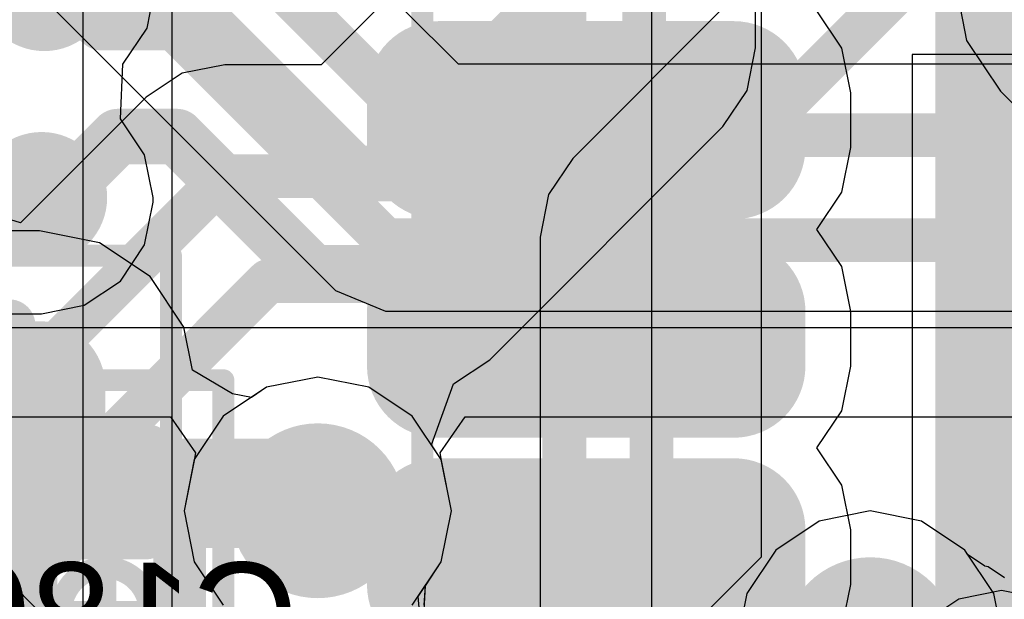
# Model space of a CAD drawing. Header units: millimetres. Extents: x -2 to 68, y -2 to 27.4.
# Tile 87 of 256: x 21.1 to 23.3, y 4.2 to 5.5. Entities that reach past the tile are written whole.
import ezdxf

# ---------------------------------------------------------------- set-up
doc = ezdxf.new("R2010")
doc.units = ezdxf.units.MM
for name, color, linetype in [('BottomLayer', 5, 'Continuous'), ('BottomPaste', 16, 'Continuous'), ('BottomSolder', 6, 'Continuous'), ('DrillGuide', 244, 'Continuous'), ('Mechanical10', 56, 'Continuous'), ('Mechanical13', 56, 'Continuous'), ('Mechanical15', 56, 'Continuous'), ('Mechanical17', 56, 'Continuous'), ('Mechanical6', 56, 'Continuous'), ('MidLayer1', 16, 'Continuous'), ('MidLayer2', 76, 'Continuous'), ('MidLayer3', 90, 'Continuous'), ('MidLayer4', 156, 'Continuous'), ('MidLayer5', 130, 'Continuous'), ('MidLayer6', 216, 'Continuous'), ('MidLayer7', 6, 'Continuous'), ('MidLayer8', 54, 'Continuous'), ('MultiLayer', 9, 'Continuous'), ('TopLayer', 1, 'Continuous'), ('TopPaste', 8, 'Continuous'), ('TopSolder', 216, 'Continuous'), ('ViaHoleLayer', 16, 'Continuous')]:
    doc.layers.add(name, color=color, linetype=linetype)

# ---------------------------------------------------------------- blocks, each defined once
blk = doc.blocks.new('QFN50P700X700X90_HS_49L_B_225')
at = {"layer": 'BottomLayer', "const_width": 0.0625}
for points in [[(-1.3437, 3.7875, 1), (-1.2812, 3.7875, 1)], [(-1.2188, 3.7875, 1), (-1.1563, 3.7875, 1)], [(-0.8437, 3.7875, 1), (-0.7813, 3.7875, 1)], [(-0.7188, 3.7875, 1), (-0.6563, 3.7875, 1)], [(-0.3437, 3.7875, 1), (-0.2812, 3.7875, 1)], [(-0.2187, 3.7875, 1), (-0.1563, 3.7875, 1)], [(-1.3437, 3.1125, 1), (-1.2812, 3.1125, 1)], [(-1.2188, 3.1125, 1), (-1.1563, 3.1125, 1)], [(-0.8437, 3.1125, 1), (-0.7813, 3.1125, 1)], [(-0.7188, 3.1125, 1), (-0.6563, 3.1125, 1)], [(-0.3437, 3.1125, 1), (-0.2812, 3.1125, 1)], [(-0.2187, 3.1125, 1), (-0.1563, 3.1125, 1)]]:
    blk.add_lwpolyline(points, format="xyb", close=True, dxfattribs=at)
at = {"layer": 'BottomLayer'}
for points in [[(-1.1875, 3.85), (-1.3125, 3.85), (-1.1875, 3.05), (-1.3125, 3.05)], [(-0.6875, 3.85), (-0.8125, 3.85), (-0.6875, 3.05), (-0.8125, 3.05)], [(-0.1875, 3.85), (-0.3125, 3.85), (-0.1875, 3.05), (-0.3125, 3.05)], [(-1.125, 3.7875), (-1.375, 3.7875), (-1.125, 3.1125), (-1.375, 3.1125)], [(-0.625, 3.7875), (-0.875, 3.7875), (-0.625, 3.1125), (-0.875, 3.1125)], [(-0.125, 3.7875), (-0.375, 3.7875), (-0.125, 3.1125), (-0.375, 3.1125)], [(-2.499, 2.55), (-2.499, -2.55), (2.499, 2.55), (2.499, -2.55)], [(-2.55, 2.499), (-2.55, -2.499), (2.55, 2.499), (2.55, -2.499)]]:
    blk.add_solid(points, dxfattribs=at)
at = {"layer": 'BottomPaste', "const_width": 0.0625}
for points in [[(-1.3437, 3.7875, 1), (-1.2812, 3.7875, 1)], [(-1.2188, 3.7875, 1), (-1.1563, 3.7875, 1)], [(-0.8437, 3.7875, 1), (-0.7813, 3.7875, 1)], [(-0.7188, 3.7875, 1), (-0.6563, 3.7875, 1)], [(-0.3437, 3.7875, 1), (-0.2812, 3.7875, 1)], [(-0.2187, 3.7875, 1), (-0.1563, 3.7875, 1)], [(-1.3437, 3.1125, 1), (-1.2812, 3.1125, 1)], [(-1.2188, 3.1125, 1), (-1.1563, 3.1125, 1)], [(-0.8437, 3.1125, 1), (-0.7813, 3.1125, 1)], [(-0.7188, 3.1125, 1), (-0.6563, 3.1125, 1)], [(-0.3437, 3.1125, 1), (-0.2812, 3.1125, 1)], [(-0.2187, 3.1125, 1), (-0.1563, 3.1125, 1)]]:
    blk.add_lwpolyline(points, format="xyb", close=True, dxfattribs=at)
at = {"layer": 'BottomPaste'}
for points in [[(-1.1875, 3.85), (-1.3125, 3.85), (-1.1875, 3.05), (-1.3125, 3.05)], [(-0.6875, 3.85), (-0.8125, 3.85), (-0.6875, 3.05), (-0.8125, 3.05)], [(-0.1875, 3.85), (-0.3125, 3.85), (-0.1875, 3.05), (-0.3125, 3.05)], [(-1.125, 3.7875), (-1.375, 3.7875), (-1.125, 3.1125), (-1.375, 3.1125)], [(-0.625, 3.7875), (-0.875, 3.7875), (-0.625, 3.1125), (-0.875, 3.1125)], [(-0.125, 3.7875), (-0.375, 3.7875), (-0.125, 3.1125), (-0.375, 3.1125)]]:
    blk.add_solid(points, dxfattribs=at)
at = {"layer": 'BottomSolder', "const_width": 0.1641}
for points in [[(-1.3945, 3.7875, 1), (-1.2304, 3.7875, 1)], [(-1.2696, 3.7875, 1), (-1.1055, 3.7875, 1)], [(-0.8945, 3.7875, 1), (-0.7305, 3.7875, 1)], [(-0.7696, 3.7875, 1), (-0.6055, 3.7875, 1)], [(-0.3945, 3.7875, 1), (-0.2304, 3.7875, 1)], [(-0.2695, 3.7875, 1), (-0.1055, 3.7875, 1)], [(-1.3945, 3.1125, 1), (-1.2304, 3.1125, 1)], [(-1.2696, 3.1125, 1), (-1.1055, 3.1125, 1)], [(-0.8945, 3.1125, 1), (-0.7305, 3.1125, 1)], [(-0.7696, 3.1125, 1), (-0.6055, 3.1125, 1)], [(-0.3945, 3.1125, 1), (-0.2304, 3.1125, 1)], [(-0.2695, 3.1125, 1), (-0.1055, 3.1125, 1)]]:
    blk.add_lwpolyline(points, format="xyb", close=True, dxfattribs=at)
at = {"layer": 'BottomSolder'}
for points in [[(-1.1875, 3.9516), (-1.3125, 3.9516), (-1.1875, 2.9484), (-1.3125, 2.9484)], [(-0.6875, 3.9516), (-0.8125, 3.9516), (-0.6875, 2.9484), (-0.8125, 2.9484)], [(-0.1875, 3.9516), (-0.3125, 3.9516), (-0.1875, 2.9484), (-0.3125, 2.9484)], [(-1.0234, 3.7875), (-1.4766, 3.7875), (-1.0234, 3.1125), (-1.4766, 3.1125)], [(-0.5234, 3.7875), (-0.9766, 3.7875), (-0.5234, 3.1125), (-0.9766, 3.1125)], [(-0.0234, 3.7875), (-0.4766, 3.7875), (-0.0234, 3.1125), (-0.4766, 3.1125)], [(-2.499, 2.6516), (-2.499, -2.6516), (2.499, 2.6516), (2.499, -2.6516)], [(-2.6516, 2.499), (-2.6516, -2.499), (2.6516, 2.499), (2.6516, -2.499)]]:
    blk.add_solid(points, dxfattribs=at)
at = {"layer": 'Mechanical10', "const_width": 0.1}
blk.add_lwpolyline([(-3.08, 3.5), (3.08, 3.5)], dxfattribs=at)
at = {"layer": 'Mechanical6', "const_width": 0.05}
blk.add_lwpolyline([(-3.825, 3.825), (3.825, 3.825)], dxfattribs=at)
blk = doc.blocks.new('CAP_0201_B_317')
at = {"layer": 'BottomLayer', "const_width": 0.0806}
for points in [[(-0.3897, 0.0894, 1), (-0.3091, 0.0894, 1)], [(-0.2409, 0.0894, 1), (-0.1603, 0.0894, 1)], [(0.1603, 0.0894, 1), (0.2409, 0.0894, 1)], [(0.3091, 0.0894, 1), (0.3897, 0.0894, 1)], [(-0.3897, -0.0894, 1), (-0.3091, -0.0894, 1)], [(-0.2409, -0.0894, 1), (-0.1603, -0.0894, 1)], [(0.1603, -0.0894, 1), (0.2409, -0.0894, 1)], [(0.3091, -0.0894, 1), (0.3897, -0.0894, 1)]]:
    blk.add_lwpolyline(points, format="xyb", close=True, dxfattribs=at)
at = {"layer": 'BottomLayer'}
for points in [[(-0.2006, 0.17), (-0.3494, 0.17), (-0.2006, -0.17), (-0.3494, -0.17)], [(0.2006, -0.17), (0.3494, -0.17), (0.2006, 0.17), (0.3494, 0.17)], [(-0.12, 0.0894), (-0.43, 0.0894), (-0.12, -0.0894), (-0.43, -0.0894)], [(0.12, -0.0894), (0.43, -0.0894), (0.12, 0.0894), (0.43, 0.0894)]]:
    blk.add_solid(points, dxfattribs=at)
at = {"layer": 'BottomPaste', "const_width": 0.0806}
for points in [[(-0.3897, 0.0894, 1), (-0.3091, 0.0894, 1)], [(-0.2409, 0.0894, 1), (-0.1603, 0.0894, 1)], [(0.1603, 0.0894, 1), (0.2409, 0.0894, 1)], [(0.3091, 0.0894, 1), (0.3897, 0.0894, 1)], [(-0.3897, -0.0894, 1), (-0.3091, -0.0894, 1)], [(-0.2409, -0.0894, 1), (-0.1603, -0.0894, 1)], [(0.1603, -0.0894, 1), (0.2409, -0.0894, 1)], [(0.3091, -0.0894, 1), (0.3897, -0.0894, 1)]]:
    blk.add_lwpolyline(points, format="xyb", close=True, dxfattribs=at)
at = {"layer": 'BottomPaste'}
for points in [[(-0.2006, 0.17), (-0.3494, 0.17), (-0.2006, -0.17), (-0.3494, -0.17)], [(0.2006, -0.17), (0.3494, -0.17), (0.2006, 0.17), (0.3494, 0.17)], [(-0.12, 0.0894), (-0.43, 0.0894), (-0.12, -0.0894), (-0.43, -0.0894)], [(0.12, -0.0894), (0.43, -0.0894), (0.12, 0.0894), (0.43, 0.0894)]]:
    blk.add_solid(points, dxfattribs=at)
at = {"layer": 'BottomSolder', "const_width": 0.0806}
for points in [[(-0.3897, 0.0894, 1), (-0.3091, 0.0894, 1)], [(-0.2409, 0.0894, 1), (-0.1603, 0.0894, 1)], [(0.1603, 0.0894, 1), (0.2409, 0.0894, 1)], [(0.3091, 0.0894, 1), (0.3897, 0.0894, 1)], [(-0.3897, -0.0894, 1), (-0.3091, -0.0894, 1)], [(-0.2409, -0.0894, 1), (-0.1603, -0.0894, 1)], [(0.1603, -0.0894, 1), (0.2409, -0.0894, 1)], [(0.3091, -0.0894, 1), (0.3897, -0.0894, 1)]]:
    blk.add_lwpolyline(points, format="xyb", close=True, dxfattribs=at)
at = {"layer": 'BottomSolder'}
for points in [[(-0.2006, 0.17), (-0.3494, 0.17), (-0.2006, -0.17), (-0.3494, -0.17)], [(0.2006, -0.17), (0.3494, -0.17), (0.2006, 0.17), (0.3494, 0.17)], [(-0.12, 0.0894), (-0.43, 0.0894), (-0.12, -0.0894), (-0.43, -0.0894)], [(0.12, -0.0894), (0.43, -0.0894), (0.12, 0.0894), (0.43, 0.0894)]]:
    blk.add_solid(points, dxfattribs=at)
at = {"layer": 'Mechanical10', "const_width": 0.12}
for points in [[(-0.32, 0.17), (0.32, 0.17)], [(-0.32, 0.17), (-0.32, -0.17)], [(0.32, 0.17), (0.32, -0.17)], [(-0.32, -0.17), (0.32, -0.17)]]:
    blk.add_lwpolyline(points, dxfattribs=at)
at = {"layer": 'Mechanical10', "const_width": 0.06}
for points in [[(-0.35, 0.17, 1), (-0.29, 0.17, 1)], [(-0.35, 0.17, 1), (-0.29, 0.17, 1)], [(0.29, 0.17, 1), (0.35, 0.17, 1)], [(0.29, 0.17, 1), (0.35, 0.17, 1)], [(-0.35, -0.17, 1), (-0.29, -0.17, 1)], [(-0.35, -0.17, 1), (-0.29, -0.17, 1)], [(0.29, -0.17, 1), (0.35, -0.17, 1)], [(0.29, -0.17, 1), (0.35, -0.17, 1)]]:
    blk.add_lwpolyline(points, format="xyb", close=True, dxfattribs=at)
at = {"layer": 'Mechanical6', "const_width": 0.05}
for points in [[(-0.53, 0.27), (0.53, 0.27)], [(-0.53, 0.27), (-0.53, -0.27)], [(0.53, 0.27), (0.53, -0.27)], [(0, 0.135), (0, -0.135)], [(-0.135, 0), (0.135, 0)], [(-0.53, -0.27), (0.53, -0.27)]]:
    blk.add_lwpolyline(points, dxfattribs=at)
at = {"layer": 'Mechanical6'}
for points, const_width in [([(-0.5425, 0.27, 1), (-0.5175, 0.27, 1)], 0.025), ([(-0.5425, 0.27, 1), (-0.5175, 0.27, 1)], 0.025), ([(0.5175, 0.27, 1), (0.5425, 0.27, 1)], 0.025), ([(0.5175, 0.27, 1), (0.5425, 0.27, 1)], 0.025), ([(-0.0125, 0.135, 1), (0.0125, 0.135, 1)], 0.025), ([(0.1013, 0, 1), (-0.1013, 0, 1)], 0.05), ([(-0.1475, 0, 1), (-0.1225, 0, 1)], 0.025), ([(-0.1138, 0, 1), (-0.0888, 0, 1)], 0.025), ([(0.0888, 0, 1), (0.1138, 0, 1)], 0.025), ([(0.1225, 0, 1), (0.1475, 0, 1)], 0.025), ([(-0.0125, -0.135, 1), (0.0125, -0.135, 1)], 0.025), ([(-0.5425, -0.27, 1), (-0.5175, -0.27, 1)], 0.025), ([(-0.5425, -0.27, 1), (-0.5175, -0.27, 1)], 0.025), ([(0.5175, -0.27, 1), (0.5425, -0.27, 1)], 0.025), ([(0.5175, -0.27, 1), (0.5425, -0.27, 1)], 0.025)]:
    blk.add_lwpolyline(points, format="xyb", close=True, dxfattribs=dict(at, const_width=const_width))
blk = doc.blocks.new('CAP_0402_423')
at = {"layer": 'Mechanical13', "const_width": 0.12}
for points in [[(-0.53, 0.28), (0.53, 0.28)], [(-0.53, -0.28), (-0.53, 0.28)], [(0.53, -0.28), (0.53, 0.28)], [(-0.53, -0.28), (0.53, -0.28)]]:
    blk.add_lwpolyline(points, dxfattribs=at)
at = {"layer": 'Mechanical13', "const_width": 0.06}
for points in [[(-0.56, 0.28, 1), (-0.5, 0.28, 1)], [(-0.56, 0.28, 1), (-0.5, 0.28, 1)], [(0.5, 0.28, 1), (0.56, 0.28, 1)], [(0.5, 0.28, 1), (0.56, 0.28, 1)], [(-0.56, -0.28, 1), (-0.5, -0.28, 1)], [(-0.56, -0.28, 1), (-0.5, -0.28, 1)], [(0.5, -0.28, 1), (0.56, -0.28, 1)], [(0.5, -0.28, 1), (0.56, -0.28, 1)]]:
    blk.add_lwpolyline(points, format="xyb", close=True, dxfattribs=at)
at = {"layer": 'Mechanical15', "const_width": 0.05}
for points in [[(-0.9, 0.44), (0.9, 0.44)], [(-0.9, -0.44), (-0.9, 0.44)], [(0.9, -0.44), (0.9, 0.44)], [(0, -0.22), (0, 0.22)], [(-0.22, 0), (0.22, 0)], [(-0.9, -0.44), (0.9, -0.44)]]:
    blk.add_lwpolyline(points, dxfattribs=at)
at = {"layer": 'Mechanical15'}
for points, const_width in [([(-0.9125, 0.44, 1), (-0.8875, 0.44, 1)], 0.025), ([(-0.9125, 0.44, 1), (-0.8875, 0.44, 1)], 0.025), ([(0.8875, 0.44, 1), (0.9125, 0.44, 1)], 0.025), ([(0.8875, 0.44, 1), (0.9125, 0.44, 1)], 0.025), ([(-0.0125, 0.22, 1), (0.0125, 0.22, 1)], 0.025), ([(0.165, 0, 1), (-0.165, 0, 1)], 0.05), ([(-0.2325, 0, 1), (-0.2075, 0, 1)], 0.025), ([(-0.1775, 0, 1), (-0.1525, 0, 1)], 0.025), ([(0.1525, 0, 1), (0.1775, 0, 1)], 0.025), ([(0.2075, 0, 1), (0.2325, 0, 1)], 0.025), ([(-0.0125, -0.22, 1), (0.0125, -0.22, 1)], 0.025), ([(-0.9125, -0.44, 1), (-0.8875, -0.44, 1)], 0.025), ([(-0.9125, -0.44, 1), (-0.8875, -0.44, 1)], 0.025), ([(0.8875, -0.44, 1), (0.9125, -0.44, 1)], 0.025), ([(0.8875, -0.44, 1), (0.9125, -0.44, 1)], 0.025)]:
    blk.add_lwpolyline(points, format="xyb", close=True, dxfattribs=dict(at, const_width=const_width))
at = {"layer": 'TopLayer', "const_width": 0.1508}
for points in [[(-0.6746, 0.1392, 1), (-0.5238, 0.1392, 1)], [(-0.3462, 0.1392, 1), (-0.1954, 0.1392, 1)], [(0.1954, 0.1392, 1), (0.3462, 0.1392, 1)], [(0.5238, 0.1392, 1), (0.6746, 0.1392, 1)], [(-0.6746, -0.1392, 1), (-0.5238, -0.1392, 1)], [(-0.3462, -0.1392, 1), (-0.1954, -0.1392, 1)], [(0.1954, -0.1392, 1), (0.3462, -0.1392, 1)], [(0.5238, -0.1392, 1), (0.6746, -0.1392, 1)]]:
    blk.add_lwpolyline(points, format="xyb", close=True, dxfattribs=at)
at = {"layer": 'TopLayer'}
for points in [[(-0.2708, 0.29), (-0.5992, 0.29), (-0.2708, -0.29), (-0.5992, -0.29)], [(0.2708, -0.29), (0.5992, -0.29), (0.2708, 0.29), (0.5992, 0.29)], [(-0.12, 0.1392), (-0.75, 0.1392), (-0.12, -0.1392), (-0.75, -0.1392)], [(0.12, -0.1392), (0.75, -0.1392), (0.12, 0.1392), (0.75, 0.1392)]]:
    blk.add_solid(points, dxfattribs=at)
at = {"layer": 'TopPaste', "const_width": 0.1508}
for points in [[(-0.6746, 0.1392, 1), (-0.5238, 0.1392, 1)], [(-0.3462, 0.1392, 1), (-0.1954, 0.1392, 1)], [(0.1954, 0.1392, 1), (0.3462, 0.1392, 1)], [(0.5238, 0.1392, 1), (0.6746, 0.1392, 1)], [(-0.6746, -0.1392, 1), (-0.5238, -0.1392, 1)], [(-0.3462, -0.1392, 1), (-0.1954, -0.1392, 1)], [(0.1954, -0.1392, 1), (0.3462, -0.1392, 1)], [(0.5238, -0.1392, 1), (0.6746, -0.1392, 1)]]:
    blk.add_lwpolyline(points, format="xyb", close=True, dxfattribs=at)
at = {"layer": 'TopPaste'}
for points in [[(-0.2708, 0.29), (-0.5992, 0.29), (-0.2708, -0.29), (-0.5992, -0.29)], [(0.2708, -0.29), (0.5992, -0.29), (0.2708, 0.29), (0.5992, 0.29)], [(-0.12, 0.1392), (-0.75, 0.1392), (-0.12, -0.1392), (-0.75, -0.1392)], [(0.12, -0.1392), (0.75, -0.1392), (0.12, 0.1392), (0.75, 0.1392)]]:
    blk.add_solid(points, dxfattribs=at)
at = {"layer": 'TopSolder', "const_width": 0.1508}
for points in [[(-0.6746, 0.1392, 1), (-0.5238, 0.1392, 1)], [(-0.3462, 0.1392, 1), (-0.1954, 0.1392, 1)], [(0.1954, 0.1392, 1), (0.3462, 0.1392, 1)], [(0.5238, 0.1392, 1), (0.6746, 0.1392, 1)], [(-0.6746, -0.1392, 1), (-0.5238, -0.1392, 1)], [(-0.3462, -0.1392, 1), (-0.1954, -0.1392, 1)], [(0.1954, -0.1392, 1), (0.3462, -0.1392, 1)], [(0.5238, -0.1392, 1), (0.6746, -0.1392, 1)]]:
    blk.add_lwpolyline(points, format="xyb", close=True, dxfattribs=at)
at = {"layer": 'TopSolder'}
for points in [[(-0.2708, 0.29), (-0.5992, 0.29), (-0.2708, -0.29), (-0.5992, -0.29)], [(0.2708, -0.29), (0.5992, -0.29), (0.2708, 0.29), (0.5992, 0.29)], [(-0.12, 0.1392), (-0.75, 0.1392), (-0.12, -0.1392), (-0.75, -0.1392)], [(0.12, -0.1392), (0.75, -0.1392), (0.12, 0.1392), (0.75, 0.1392)]]:
    blk.add_solid(points, dxfattribs=at)

msp = doc.modelspace()

# ---------------------------------------------------------------- linework, layer by layer
at = {"layer": 'BottomLayer'}
for p, q in [((22.9348, 5.4149), (22.8779, 5.5)), ((22.9551, 5.3125), (22.9348, 5.4149)), ((25.7, 5.4), (23.0961, 5.4)), ((23.0961, 5.4), (23.0961, 3.001)), ((22.9551, 5.1875), (22.9551, 5.3125)), ((22.9348, 5.0851), (22.9551, 5.1875)), ((22.8779, 5), (22.9348, 5.0851)), ((22.9348, 4.9149), (22.8779, 5)), ((22.9551, 4.8125), (22.9348, 4.9149)), ((22.9551, 4.6875), (22.9551, 4.8125)), ((22.9348, 4.5851), (22.9551, 4.6875)), ((22.8779, 4.5), (22.9348, 4.5851)), ((22.9348, 4.4149), (22.8779, 4.5)), ((22.9551, 4.3125), (22.9348, 4.4149)), ((22.9551, 4.1875), (22.9551, 4.3125)), ((22.9348, 4.0851), (22.9551, 4.1875))]:
    msp.add_line(p, q, dxfattribs=at)
for points, const_width in [([(21.035, 5.558, 1), (21.185, 5.558, 1)], 0.15), ([(21.2102, 5.4729, 1), (21.2737, 5.4729, 1)], 0.0635), ([(21.2102, 5.4729, 1), (21.2737, 5.4729, 1)], 0.0635), ([(21.4423, 5.4729, 1), (21.5058, 5.4729, 1)], 0.0635), ([(21.4423, 5.4729, 1), (21.5058, 5.4729, 1)], 0.0635), ([(22.0433, 5.25, 1), (22.1068, 5.25, 1)], 0.0635), ([(22.0433, 5.25, 1), (22.1068, 5.25, 1)], 0.0635), ([(22.3183, 5.25, 1), (22.3818, 5.25, 1)], 0.0635), ([(21.2467, 5.2125, 1), (21.3102, 5.2125, 1)], 0.0635), ([(21.2467, 5.2125, 1), (21.3102, 5.2125, 1)], 0.0635), ([(21.3816, 5.2125, 1), (21.4451, 5.2125, 1)], 0.0635), ([(21.3816, 5.2125, 1), (21.4451, 5.2125, 1)], 0.0635), ([(21.029, 5.0729, 1), (21.179, 5.0729, 1)], 0.15), ([(21.7874, 5.1278, 1), (21.8509, 5.1278, 1)], 0.0635), ([(21.7874, 5.1278, 1), (21.8509, 5.1278, 1)], 0.0635), ([(21.921, 5.1278, 1), (21.9845, 5.1278, 1)], 0.0635), ([(21.921, 5.1278, 1), (21.9845, 5.1278, 1)], 0.0635), ([(21.0723, 5.0729, 1), (21.1358, 5.0729, 1)], 0.0635), ([(21.107, 5.0729, 1), (21.1705, 5.0729, 1)], 0.0635), ([(21.107, 5.0729, 1), (21.1705, 5.0729, 1)], 0.0635), ([(21.6934, 4.9008, 1), (21.7569, 4.9008, 1)], 0.0635), ([(21.6934, 4.9008, 1), (21.7569, 4.9008, 1)], 0.0635), ([(21.8925, 4.9008, 1), (21.956, 4.9008, 1)], 0.0635), ([(21.8925, 4.9008, 1), (21.956, 4.9008, 1)], 0.0635), ([(22.0433, 4.75, 1), (22.1068, 4.75, 1)], 0.0635), ([(22.0433, 4.75, 1), (22.1068, 4.75, 1)], 0.0635), ([(22.3183, 4.75, 1), (22.3818, 4.75, 1)], 0.0635), ([(21.6359, 4.3564, 1), (21.8359, 4.3564, 1)], 0.2), ([(21.1915, 4.396, 1), (21.3165, 4.396, 1)], 0.125), ([(21.5932, 4.396, 1), (21.7182, 4.396, 1)], 0.125), ([(21.5932, 4.396, 1), (21.7182, 4.396, 1)], 0.125), ([(21.6328, 4.3564, 1), (21.7578, 4.3564, 1)], 0.125), ([(21.6328, 4.3564, 1), (21.7578, 4.3564, 1)], 0.125), ([(21.6734, 4.3564, 1), (21.7984, 4.3564, 1)], 0.125), ([(21.7109, 4.3564, 1), (21.7609, 4.3564, 1)], 0.05), ([(21.7921, 4.3564, 1), (21.8421, 4.3564, 1)], 0.05), ([(21.7921, 4.3564, 1), (21.8421, 4.3564, 1)], 0.05), ([(21.8985, 4.25, 1), (21.9485, 4.25, 1)], 0.05), ([(21.8985, 4.25, 1), (21.9485, 4.25, 1)], 0.05), ([(22.325, 4.25, 1), (22.375, 4.25, 1)], 0.05)]:
    msp.add_lwpolyline(points, format="xyb", close=True, dxfattribs=dict(at, const_width=const_width))
for points, const_width in [([(21.1568, 5.558), (21.2419, 5.4729)], 0.127), ([(21.2419, 5.4729), (21.474, 5.4729)], 0.127), ([(21.474, 5.4729), (21.8191, 5.1278)], 0.127), ([(21.9528, 5.1278), (22.075, 5.25)], 0.127), ([(22.075, 5.25), (22.35, 5.25)], 0.127), ([(21.1388, 5.0729), (21.2784, 5.2125)], 0.127), ([(21.2784, 5.2125), (21.4134, 5.2125)], 0.127), ([(21.4134, 5.2125), (21.7251, 4.9008)], 0.127), ([(21.8191, 5.1278), (21.9528, 5.1278)], 0.127), ([(21.104, 5.0729), (21.1388, 5.0729)], 0.127), ([(21.7251, 4.9008), (21.9242, 4.9008)], 0.127), ([(21.9242, 4.9008), (22.075, 4.75)], 0.127), ([(22.075, 4.75), (22.35, 4.75)], 0.127), ([(21.254, 4.396), (21.6557, 4.396)], 0.25), ([(21.6557, 4.396), (21.6953, 4.3564)], 0.25), ([(21.6953, 4.3564), (21.7359, 4.3564)], 0.25), ([(21.7359, 4.3564), (21.8171, 4.3564)], 0.1), ([(21.8171, 4.3564), (21.9235, 4.25)], 0.1), ([(21.9235, 4.25), (22.35, 4.25)], 0.1)]:
    msp.add_lwpolyline(points, dxfattribs=dict(at, const_width=const_width))
at = {"layer": 'DrillGuide'}
for points, const_width in [([(21.079, 5.0729, 1), (21.129, 5.0729, 1)], 0.05), ([(21.6859, 4.3564, 1), (21.7859, 4.3564, 1)], 0.1)]:
    msp.add_lwpolyline(points, format="xyb", close=True, dxfattribs=dict(at, const_width=const_width))
at = {"layer": 'MidLayer1'}
for p, q in [((21.7359, 4.6623), (21.6188, 4.639)), ((21.8529, 4.639), (21.7359, 4.6623)), ((21.6188, 4.639), (21.5196, 4.5727)), ((21.9522, 4.5727), (21.8529, 4.639)), ((21.5196, 4.5727), (21.4533, 4.4735)), ((22.0185, 4.4735), (21.9522, 4.5727)), ((21.4533, 4.4735), (21.43, 4.3564)), ((22.0418, 4.3564), (22.0185, 4.4735)), ((21.43, 4.3564), (21.4533, 4.2393)), ((22.0185, 4.2393), (22.0418, 4.3564)), ((23, 4.3559), (22.8829, 4.3326)), ((23.1171, 4.3326), (23, 4.3559)), ((22.8829, 4.3326), (22.7837, 4.2663)), ((23.2163, 4.2663), (23.1171, 4.3326)), ((22.7837, 4.2663), (22.7174, 4.1671)), ((23.2234, 4.2556), (23.2163, 4.2663)), ((21.4533, 4.2393), (21.5196, 4.1401)), ((21.982, 4.1847), (22.0185, 4.2393)), ((23.2614, 4.2302), (23.2234, 4.2556)), ((23.262, 4.2296), (23.2614, 4.2302)), ((23.2697, 4.2281), (23.262, 4.2296)), ((23.3073, 4.203), (23.2697, 4.2281)), ((21.9772, 4.0964), (21.982, 4.1847)), ((22.7174, 4.1671), (22.6941, 4.05))]:
    msp.add_line(p, q, dxfattribs=at)
at = {"layer": 'MidLayer1', "const_width": 0.2}
for points in [[(21.6359, 4.3564, 1), (21.8359, 4.3564, 1)], [(22.9, 4.05, 1), (23.1, 4.05, 1)]]:
    msp.add_lwpolyline(points, format="xyb", close=True, dxfattribs=at)
at = {"layer": 'MidLayer2'}
for p, q in [((21.112, 5.5249), (21.7762, 4.8606)), ((22.0577, 5.3778), (21.9328, 5.5027)), ((24.0732, 5.3778), (22.0577, 5.3778)), ((21.7762, 4.8606), (21.891, 4.8131)), ((21.891, 4.8131), (23.9066, 4.8131)), ((21.7359, 4.6623), (21.6188, 4.639)), ((21.8529, 4.639), (21.7359, 4.6623)), ((21.6188, 4.639), (21.5196, 4.5727)), ((21.9522, 4.5727), (21.8529, 4.639)), ((21.4279, 3.7971), (20.6647, 4.5603)), ((21.5196, 4.5727), (21.4533, 4.4735)), ((22.0185, 4.4735), (21.9522, 4.5727)), ((21.4533, 4.4735), (21.43, 4.3564)), ((22.0418, 4.3564), (22.0185, 4.4735)), ((21.43, 4.3564), (21.4533, 4.2393)), ((22.0185, 4.2393), (22.0418, 4.3564)), ((23, 4.3559), (22.8829, 4.3326)), ((23.1171, 4.3326), (23, 4.3559)), ((22.8829, 4.3326), (22.7837, 4.2663)), ((23.2163, 4.2663), (23.1171, 4.3326)), ((22.7837, 4.2663), (22.7174, 4.1671)), ((23.2826, 4.1671), (23.2163, 4.2663)), ((21.4533, 4.2393), (21.5196, 4.1401)), ((21.982, 4.1847), (22.0185, 4.2393)), ((21.9772, 4.0964), (21.982, 4.1847)), ((22.7174, 4.1671), (22.6941, 4.05)), ((23.3059, 4.05), (23.2826, 4.1671))]:
    msp.add_line(p, q, dxfattribs=at)
at = {"layer": 'MidLayer2', "const_width": 0.1}
for points in [[(20.7468, 6.459), (21.9904, 5.2154)], [(20.6474, 6.219), (21.891, 4.9755)], [(21.9904, 5.2154), (24.0732, 5.2154)], [(21.891, 4.9755), (23.9738, 4.9755)]]:
    msp.add_lwpolyline(points, dxfattribs=at)
at = {"layer": 'MidLayer2'}
for points, const_width in [([(21.9654, 5.2154, 1), (22.0154, 5.2154, 1)], 0.05), ([(21.9654, 5.2154, 1), (22.0154, 5.2154, 1)], 0.05), ([(21.866, 4.9755, 1), (21.916, 4.9755, 1)], 0.05), ([(21.866, 4.9755, 1), (21.916, 4.9755, 1)], 0.05), ([(21.6359, 4.3564, 1), (21.8359, 4.3564, 1)], 0.2), ([(22.9, 4.05, 1), (23.1, 4.05, 1)], 0.2)]:
    msp.add_lwpolyline(points, format="xyb", close=True, dxfattribs=dict(at, const_width=const_width))
at = {"layer": 'MidLayer3'}
for p, q in [((21.8664, 5.4994), (21.7439, 5.3769)), ((22.7374, 5.4156), (22.7374, 5.4986)), ((22.718, 5.3181), (22.7374, 5.4156)), ((21.5231, 5.3769), (21.4256, 5.3575)), ((21.7439, 5.3769), (21.5231, 5.3769)), ((21.4256, 5.3575), (21.3429, 5.3023)), ((22.6627, 5.2354), (22.718, 5.3181)), ((21.3429, 5.3023), (21.0559, 5.0153)), ((22.1292, 4.7018), (22.6627, 5.2354)), ((21.0559, 5.0153), (20.9181, 5.0571)), ((22.0465, 4.6465), (22.1292, 4.7018)), ((21.996, 4.507), (22.0465, 4.6465)), ((22.0185, 4.4735), (21.996, 4.507)), ((22.0418, 4.3564), (22.0185, 4.4735)), ((22.0185, 4.2393), (22.0418, 4.3564)), ((23, 4.3559), (22.8829, 4.3326)), ((23.1171, 4.3326), (23, 4.3559)), ((22.8829, 4.3326), (22.7837, 4.2663)), ((23.2163, 4.2663), (23.1171, 4.3326)), ((22.7837, 4.2663), (22.7174, 4.1671)), ((23.2826, 4.1671), (23.2163, 4.2663)), ((21.982, 4.1847), (22.0185, 4.2393)), ((21.9796, 4.1406), (21.982, 4.1847)), ((22.7174, 4.1671), (22.6986, 4.0723)), ((23.3059, 4.05), (23.2826, 4.1671))]:
    msp.add_line(p, q, dxfattribs=at)
at = {"layer": 'MidLayer3', "const_width": 0.1}
for points in [[(22.2425, 5.515), (22.2425, 5.7175)], [(22.4825, 5.4156), (22.4825, 5.6181)], [(21.8495, 5.122), (22.2425, 5.515)], [(21.9489, 4.882), (22.4825, 5.4156)], [(20.4641, 4.063), (21.5231, 5.122)], [(21.5231, 5.122), (21.8495, 5.122)], [(20.5635, 3.823), (21.6225, 4.882)], [(21.6225, 4.882), (21.9489, 4.882)]]:
    msp.add_lwpolyline(points, dxfattribs=at)
at = {"layer": 'MidLayer3'}
for points, const_width in [([(22.2175, 5.515, 1), (22.2675, 5.515, 1)], 0.05), ([(22.2175, 5.515, 1), (22.2675, 5.515, 1)], 0.05), ([(22.4575, 5.4156, 1), (22.5075, 5.4156, 1)], 0.05), ([(22.4575, 5.4156, 1), (22.5075, 5.4156, 1)], 0.05), ([(21.4981, 5.122, 1), (21.5481, 5.122, 1)], 0.05), ([(21.4981, 5.122, 1), (21.5481, 5.122, 1)], 0.05), ([(21.8245, 5.122, 1), (21.8745, 5.122, 1)], 0.05), ([(21.8245, 5.122, 1), (21.8745, 5.122, 1)], 0.05), ([(21.5975, 4.882, 1), (21.6475, 4.882, 1)], 0.05), ([(21.5975, 4.882, 1), (21.6475, 4.882, 1)], 0.05), ([(21.9239, 4.882, 1), (21.9739, 4.882, 1)], 0.05), ([(21.9239, 4.882, 1), (21.9739, 4.882, 1)], 0.05), ([(21.6359, 4.3564, 1), (21.8359, 4.3564, 1)], 0.2), ([(22.9, 4.05, 1), (23.1, 4.05, 1)], 0.2)]:
    msp.add_lwpolyline(points, format="xyb", close=True, dxfattribs=dict(at, const_width=const_width))
at = {"layer": 'MidLayer4'}
for p, q in [((21.3455, 5.4605), (21.3649, 5.558)), ((21.2902, 5.3778), (21.3455, 5.4605)), ((21.2843, 5.2531), (21.2902, 5.3778)), ((21.3395, 5.1704), (21.2843, 5.2531)), ((21.3589, 5.0729), (21.3395, 5.1704)), ((21.3589, 5.062), (21.3589, 5.0729)), ((21.3395, 4.9645), (21.3589, 5.062)), ((21.2843, 4.8818), (21.3395, 4.9645)), ((21.2016, 4.8265), (21.2843, 4.8818)), ((21.104, 4.8071), (21.2016, 4.8265)), ((20.866, 4.8071), (21.104, 4.8071)), ((21.7359, 4.6623), (21.6188, 4.639)), ((21.8529, 4.639), (21.7359, 4.6623)), ((21.6188, 4.639), (21.5196, 4.5727)), ((21.9522, 4.5727), (21.8529, 4.639)), ((21.5196, 4.5727), (21.4533, 4.4735)), ((22.0185, 4.4735), (21.9522, 4.5727)), ((21.4533, 4.4735), (21.43, 4.3564)), ((22.0418, 4.3564), (22.0185, 4.4735)), ((21.43, 4.3564), (21.4533, 4.2393)), ((22.0185, 4.2393), (22.0418, 4.3564)), ((23, 4.3559), (22.8829, 4.3326)), ((23.1171, 4.3326), (23, 4.3559)), ((22.8829, 4.3326), (22.7837, 4.2663)), ((23.2163, 4.2663), (23.1171, 4.3326)), ((22.7837, 4.2663), (22.7174, 4.1671)), ((23.2826, 4.1671), (23.2163, 4.2663)), ((21.4533, 4.2393), (21.5196, 4.1401)), ((21.982, 4.1847), (22.0185, 4.2393)), ((21.9796, 4.1406), (21.982, 4.1847)), ((22.7174, 4.1671), (22.6941, 4.05)), ((23.3059, 4.05), (23.2826, 4.1671))]:
    msp.add_line(p, q, dxfattribs=at)
for points, const_width in [([(21.035, 5.558, 1), (21.185, 5.558, 1)], 0.15), ([(21.029, 5.0729, 1), (21.179, 5.0729, 1)], 0.15), ([(21.079, 5.0729, 1), (21.129, 5.0729, 1)], 0.05), ([(21.079, 5.062, 1), (21.129, 5.062, 1)], 0.05), ([(21.079, 5.062, 1), (21.129, 5.062, 1)], 0.05), ([(21.6359, 4.3564, 1), (21.8359, 4.3564, 1)], 0.2), ([(22.9, 4.05, 1), (23.1, 4.05, 1)], 0.2)]:
    msp.add_lwpolyline(points, format="xyb", close=True, dxfattribs=dict(at, const_width=const_width))
at = {"layer": 'MidLayer4', "const_width": 0.1}
for points in [[(21.104, 5.062), (21.104, 5.0729)], [(20.7, 5.062), (21.104, 5.062)]]:
    msp.add_lwpolyline(points, dxfattribs=at)
at = {"layer": 'MidLayer5'}
for p, q in [((22.6771, 5.5205), (22.3193, 5.1626)), ((22.3193, 5.1626), (22.2641, 5.0799)), ((22.2641, 5.0799), (22.2447, 4.9824)), ((22.2447, 4.9824), (22.2447, 3.9639)), ((21.7359, 4.6623), (21.6188, 4.639)), ((21.8529, 4.639), (21.7359, 4.6623)), ((21.6188, 4.639), (21.5196, 4.5727)), ((21.9522, 4.5727), (21.8529, 4.639)), ((21.5196, 4.5727), (21.4533, 4.4735)), ((22.0185, 4.4735), (21.9522, 4.5727)), ((21.4533, 4.4735), (21.43, 4.3564)), ((22.0418, 4.3564), (22.0185, 4.4735)), ((21.43, 4.3564), (21.4533, 4.2393)), ((22.0185, 4.2393), (22.0418, 4.3564)), ((21.4533, 4.2393), (21.5196, 4.1401)), ((21.982, 4.1847), (22.0185, 4.2393)), ((21.9772, 4.0964), (21.982, 4.1847))]:
    msp.add_line(p, q, dxfattribs=at)
at = {"layer": 'MidLayer5', "const_width": 0.1}
for points in [[(22.4996, 4.9824), (23.208, 5.6908)], [(22.4996, 3.2144), (22.4996, 4.9824)]]:
    msp.add_lwpolyline(points, dxfattribs=at)
at = {"layer": 'MidLayer5'}
for points, const_width in [([(22.4746, 4.9824, 1), (22.5245, 4.9824, 1)], 0.05), ([(22.4746, 4.9824, 1), (22.5245, 4.9824, 1)], 0.05), ([(21.6359, 4.3564, 1), (21.8359, 4.3564, 1)], 0.2), ([(22.9, 4.05, 1), (23.1, 4.05, 1)], 0.2)]:
    msp.add_lwpolyline(points, format="xyb", close=True, dxfattribs=dict(at, const_width=const_width))
at = {"layer": 'MidLayer6'}
for p, q in [((28.9, 4.775), (20.9856, 4.775)), ((20.9856, 4.5711), (21.3986, 4.5711)), ((21.3986, 4.5711), (21.456, 4.4891)), ((22.0158, 4.4891), (22.0732, 4.5711)), ((22.0732, 4.5711), (28.8155, 4.5711)), ((21.456, 4.4891), (21.4528, 4.4711)), ((22.019, 4.4711), (22.0158, 4.4891)), ((21.4528, 4.4711), (21.43, 4.3564)), ((22.0418, 4.3564), (22.019, 4.4711)), ((21.43, 4.3564), (21.4533, 4.2393)), ((22.0185, 4.2393), (22.0418, 4.3564)), ((23, 4.3559), (22.8829, 4.3326)), ((23.1171, 4.3326), (23, 4.3559)), ((22.8829, 4.3326), (22.7837, 4.2663)), ((23.2163, 4.2663), (23.1171, 4.3326)), ((22.7837, 4.2663), (22.7174, 4.1671)), ((23.2826, 4.1671), (23.2163, 4.2663)), ((21.4533, 4.2393), (21.5196, 4.1401)), ((21.9657, 4.1604), (22.0185, 4.2393)), ((21.9718, 4.0925), (21.9657, 4.1604)), ((22.7174, 4.1671), (22.6941, 4.05)), ((23.3059, 4.05), (23.2826, 4.1671))]:
    msp.add_line(p, q, dxfattribs=at)
at = {"layer": 'MidLayer6', "const_width": 0.2}
for points in [[(21.6359, 4.3564, 1), (21.8359, 4.3564, 1)], [(22.9, 4.05, 1), (23.1, 4.05, 1)]]:
    msp.add_lwpolyline(points, format="xyb", close=True, dxfattribs=at)
at = {"layer": 'MidLayer7'}
for p, q in [((21.1987, 7), (21.1987, 4)), ((21.4026, 4), (21.4026, 7)), ((23, 4.3559), (22.8829, 4.3326)), ((23.1171, 4.3326), (23, 4.3559)), ((22.8829, 4.3326), (22.7837, 4.2663)), ((23.2163, 4.2663), (23.1171, 4.3326)), ((22.7837, 4.2663), (22.7174, 4.1671)), ((23.2826, 4.1671), (23.2163, 4.2663)), ((22.7174, 4.1671), (22.6941, 4.05)), ((23.3059, 4.05), (23.2826, 4.1671))]:
    msp.add_line(p, q, dxfattribs=at)
at = {"layer": 'MidLayer7', "const_width": 0.2}
for points in [[(21.6359, 4.3564, 1), (21.8359, 4.3564, 1)], [(22.9, 4.05, 1), (23.1, 4.05, 1)]]:
    msp.add_lwpolyline(points, format="xyb", close=True, dxfattribs=at)
at = {"layer": 'MidLayer8'}
for p, q in [((21.7359, 4.6623), (21.6188, 4.639)), ((21.8529, 4.639), (21.7359, 4.6623)), ((21.6188, 4.639), (21.5196, 4.5727)), ((21.9522, 4.5727), (21.8529, 4.639)), ((21.5196, 4.5727), (21.4533, 4.4735)), ((22.0185, 4.4735), (21.9522, 4.5727)), ((21.4533, 4.4735), (21.43, 4.3564)), ((22.0418, 4.3564), (22.0185, 4.4735)), ((21.43, 4.3564), (21.4533, 4.2393)), ((22.0185, 4.2393), (22.0418, 4.3564)), ((21.4533, 4.2393), (21.5196, 4.1401)), ((21.982, 4.1847), (22.0185, 4.2393)), ((21.9772, 4.0964), (21.982, 4.1847))]:
    msp.add_line(p, q, dxfattribs=at)
at = {"layer": 'MidLayer8', "const_width": 0.2}
for points in [[(21.6359, 4.3564, 1), (21.8359, 4.3564, 1)], [(22.9, 4.05, 1), (23.1, 4.05, 1)]]:
    msp.add_lwpolyline(points, format="xyb", close=True, dxfattribs=at)
at = {"layer": 'MultiLayer'}
for points, const_width in [([(21.035, 5.558, 1), (21.185, 5.558, 1)], 0.15), ([(21.029, 5.0729, 1), (21.179, 5.0729, 1)], 0.15), ([(21.6359, 4.3564, 1), (21.8359, 4.3564, 1)], 0.2), ([(22.9, 4.05, 1), (23.1, 4.05, 1)], 0.2)]:
    msp.add_lwpolyline(points, format="xyb", close=True, dxfattribs=dict(at, const_width=const_width))
at = {"layer": 'TopLayer'}
for p, q in [((22.5, 3.9522), (22.5, 8.75)), ((22.75, 8.75), (22.75, 4.25)), ((23.1931, 5.569), (23.2203, 5.4324)), ((23.1931, 5.569), (23.2203, 5.4324)), ((23.2203, 5.4324), (23.2977, 5.3167)), ((23.2203, 5.4324), (23.2977, 5.3167)), ((23.2977, 5.3167), (24.8977, 3.7167)), ((23.2977, 5.3167), (24.8977, 3.7167)), ((21.0992, 4.9969), (20.79, 4.9969)), ((21.0992, 4.9969), (20.79, 4.9969)), ((21.2361, 4.9696), (21.0992, 4.9969)), ((21.2361, 4.9696), (21.0992, 4.9969)), ((21.3521, 4.8921), (21.2361, 4.9696)), ((21.3521, 4.8921), (21.2361, 4.9696)), ((21.4296, 4.7761), (21.3521, 4.8921)), ((21.4296, 4.7761), (21.3521, 4.8921)), ((21.4491, 4.6783), (21.4296, 4.7761)), ((21.4491, 4.6783), (21.4296, 4.7761)), ((21.541, 4.6236), (21.4491, 4.6783)), ((21.541, 4.6236), (21.4491, 4.6783)), ((21.7359, 4.6623), (21.6188, 4.639)), ((21.7359, 4.6623), (21.6188, 4.639)), ((21.8529, 4.639), (21.7359, 4.6623)), ((21.8529, 4.639), (21.7359, 4.6623)), ((21.5839, 4.6156), (21.541, 4.6236)), ((21.5839, 4.6156), (21.541, 4.6236)), ((21.6188, 4.639), (21.5839, 4.6156)), ((21.6188, 4.639), (21.5839, 4.6156)), ((21.9522, 4.5727), (21.8529, 4.639)), ((21.9522, 4.5727), (21.8529, 4.639)), ((22.0185, 4.4735), (21.9522, 4.5727)), ((22.0185, 4.4735), (21.9522, 4.5727)), ((22.0418, 4.3564), (22.0185, 4.4735)), ((22.0418, 4.3564), (22.0185, 4.4735)), ((22.0185, 4.2393), (22.0418, 4.3564)), ((22.0185, 4.2393), (22.0418, 4.3564)), ((21.9522, 4.1401), (22.0185, 4.2393)), ((21.9522, 4.1401), (22.0185, 4.2393)), ((22.75, 4.25), (22, 3.5)), ((23.3, 4.1738), (23.2025, 4.1544)), ((23.3, 4.1738), (23.2025, 4.1544)), ((23.3975, 4.1544), (23.3, 4.1738)), ((23.3975, 4.1544), (23.3, 4.1738)), ((23.2025, 4.1544), (23.1198, 4.0991)), ((23.2025, 4.1544), (23.1198, 4.0991))]:
    msp.add_line(p, q, dxfattribs=at)
at = {"layer": 'TopLayer', "const_width": 0.2}
msp.add_lwpolyline([(21.6359, 4.3564, 1), (21.8359, 4.3564, 1)], format="xyb", close=True, dxfattribs=at)
at = {"layer": 'ViaHoleLayer'}
for points, const_width in [([(21.079, 5.0729, 1), (21.129, 5.0729, 1)], 0.05), ([(21.6859, 4.3564, 1), (21.7859, 4.3564, 1)], 0.1)]:
    msp.add_lwpolyline(points, format="xyb", close=True, dxfattribs=dict(at, const_width=const_width))

# ---------------------------------------------------------------- block references
at = {"rotation": 90}
for name, p in [('QFN50P700X700X90_HS_49L_B_225', (25.8, 5.5)), ('CAP_0201_B_317', (21.25, 4.125))]:
    msp.add_blockref(name, p, dxfattribs=at)
msp.add_blockref('CAP_0402_423', (20.5, 4.5))

# ---------------------------------------------------------------- texts
at = {"layer": 'Mechanical17', "text_generation_flag": 2}
msp.add_text('C180', height=0.25, dxfattribs=at).set_placement((21.6916, 3.9878))

doc.saveas('drawing.dxf')
